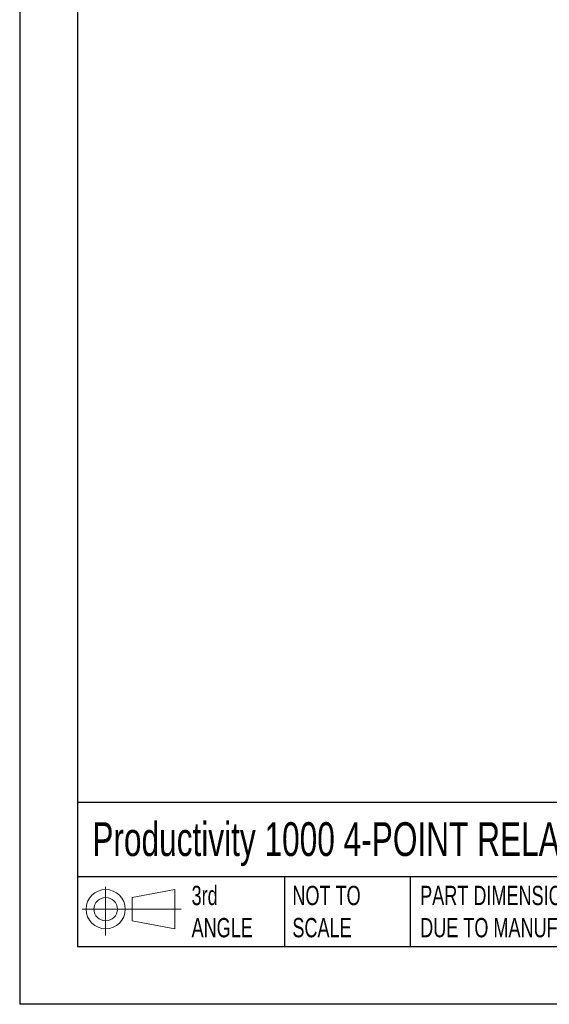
# Model space of a CAD drawing. Header units: millimetres. Extents: x 0 to 559, y 0 to 432.
# Tile 1 of 22: x 0 to 116, y 0 to 216. Entities that reach past the tile are written whole.
import ezdxf

# ---------------------------------------------------------------- set-up
doc = ezdxf.new("R2010")
doc.units = ezdxf.units.MM
doc.header["$LTSCALE"] = 2
doc.linetypes.add('CENTERX2', pattern=[20.32, 12.7, -2.54, 2.54, -2.54])
doc.layers.add('SLD-DEFPOINTS', color=7, linetype='Continuous')
doc.layers.add('TEXT', color=140, linetype='Continuous', lineweight=25)
doc.styles.add('SLDTEXTSTYLE0', font='TXT', dxfattribs={"width": 0.7})

# ---------------------------------------------------------------- blocks, each defined once
blk = doc.blocks.new('Block11')
at = {"color": 7, "linetype": 'Continuous', "lineweight": 18}
for p, q in [((5.18, 10.62), (5.18, 0)), ((10.96, 8.33), (20.35, 10.06)), ((20.35, 10.06), (20.35, 1.46)), ((10.96, 3.19), (10.96, 8.33)), ((0, 5.76), (21.75, 5.76)), ((10.96, 3.19), (20.35, 1.46))]:
    blk.add_line(p, q, dxfattribs=at)
for radius in [4.3, 2.57]:
    blk.add_circle((5.18, 5.76), radius, dxfattribs=at)
blk = doc.blocks.new('Block12')
at = {"layer": 'SLD-DEFPOINTS'}
blk.add_blockref('Block11', (0, 0), dxfattribs=at)

msp = doc.modelspace()

# ---------------------------------------------------------------- linework, layer by layer
at = {"color": 7, "linetype": 'Continuous'}
for p in [(0, 431.81), (558.8, 0.01)]:
    msp.add_line(p, (0, 0.01), dxfattribs=at)
at = {"layer": 'TEXT'}
for p, q in [((12.7, 419.1), (12.7, 12.7)), ((546.1, 44.25), (12.7, 44.25)), ((546.1, 27.94), (12.7, 27.94)), ((58.09, 27.94), (58.09, 12.7)), ((85.67, 27.94), (85.67, 12.7)), ((12.7, 12.7), (546.1, 12.7))]:
    msp.add_line(p, q, dxfattribs=at)

# ---------------------------------------------------------------- block references
at = {"layer": 'SLD-DEFPOINTS'}
msp.add_blockref('Block12', (13.68, 15.11), dxfattribs=at)

# ---------------------------------------------------------------- texts
at = {"layer": 'TEXT', "linetype": 'CENTERX2', "lineweight": 18, "attachment_point": 1, "style": 'SLDTEXTSTYLE0'}
for s, insert, char_height in [('Productivity 1000 4-POINT RELAY OUTPUT MODULE', (15.93, 39.93), 7.4083), ('3rd^JANGLE', (37.7, 25.99), 4.233), ('NOT TO^JSCALE', (59.81, 25.99), 4.2333), ("PART DIMENSIONS MAY DIFFER SLIGHTLY ^JDUE TO MANUFACTURER'S VARIANCES", (87.83, 25.99), 4.2333)]:
    msp.add_mtext(s, dxfattribs=dict(at, insert=insert, char_height=char_height))

doc.saveas('drawing.dxf')
